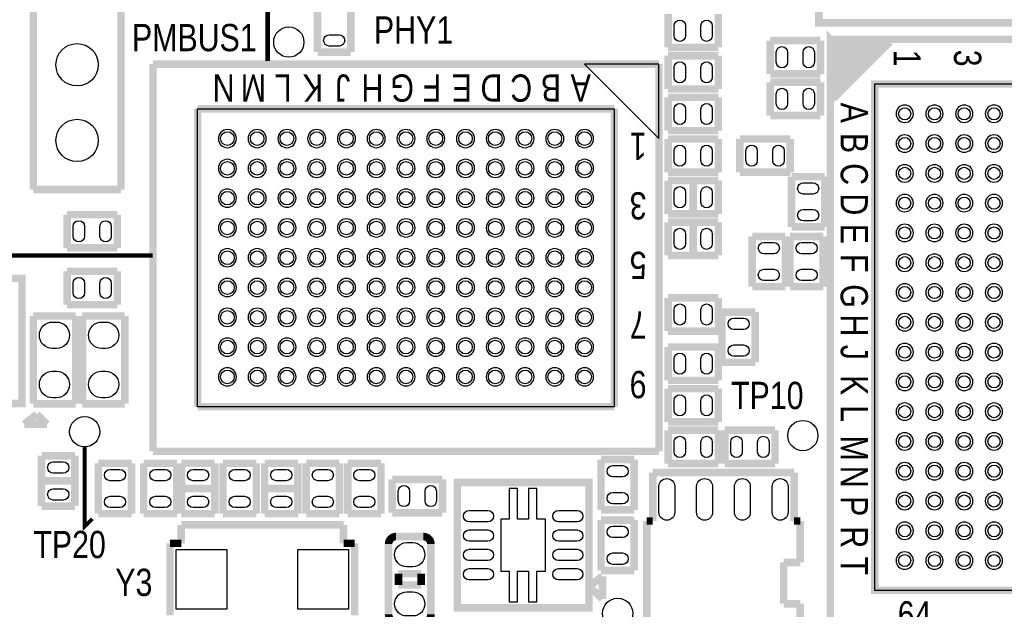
# Model space of a CAD drawing. Extents: x -1 to 181, y -28 to 74.
# Tile 5 of 20: x 23 to 57, y 37 to 57. Entities that reach past the tile are written whole.
import ezdxf
from ezdxf.enums import TextEntityAlignment as Align

# ---------------------------------------------------------------- set-up
doc = ezdxf.new("R2010")
doc.units = 0
doc.layers.add('DXF_TOP', color=7, linetype='CONTINUOUS')

msp = doc.modelspace()

# ---------------------------------------------------------------- linework, layer by layer
at = {"layer": 'DXF_TOP'}
for points, const_width in [([(23.92807, 50.804064), (23.92807, 64.257936)], 0.254), ([(26.87193, 64.257936), (26.87193, 50.804064)], 0.254), ([(44.577, 63.5762), (31.8008, 63.5762), (31.8008, 55.118)], 0.1524), ([(33.4772, 55.417212), (33.4772, 57.104788)], 0.254), ([(34.5948, 57.104788), (34.5948, 55.417212)], 0.254), ([(45.257212, 55.5752), (45.257212, 56.6928)], 0.254), ([(46.944788, 56.6928), (46.944788, 55.5752)], 0.254), ([(48.686212, 55.8038), (50.373788, 55.8038)], 0.254), ([(48.686212, 54.6862), (48.686212, 55.8038)], 0.254), ([(50.373788, 55.8038), (50.373788, 54.6862)], 0.254), ([(50.70602, 55.84698), (70.07098, 55.84698), (70.70598, 55.84698), (70.70598, 36.48202), (70.70598, 35.84702), (51.34102, 35.84702), (50.70602, 35.84702), (50.70602, 55.84698), (51.562, 54.991)], 0.254), ([(46.944788, 55.5752), (45.257212, 55.5752)], 0.254), ([(52.197, 55.753), (50.8, 54.356)], 0.254), ([(52.451, 55.753), (50.8, 54.102)], 0.254), ([(52.705, 55.753), (50.8, 53.848)], 0.254), ([(51.943, 55.753), (50.8, 54.61)], 0.254), ([(51.689, 55.753), (50.8, 54.864)], 0.254), ([(51.435, 55.753), (50.8, 55.118)], 0.254), ([(51.181, 55.753), (50.8, 55.372)], 0.254), ([(34.5948, 55.417212), (33.4772, 55.417212)], 0.254), ([(45.257212, 55.2958), (46.944788, 55.2958)], 0.254), ([(45.257212, 54.1782), (45.257212, 55.2958)], 0.254), ([(46.944788, 55.2958), (46.944788, 54.1782)], 0.254), ([(27.94889, 55.014114), (27.94889, 42.013886)], 0.254), ([(44.94911, 55.014114), (27.94889, 55.014114)], 0.254), ([(44.94911, 42.013886), (44.94911, 55.014114)], 0.254), ([(50.373788, 54.6862), (48.686212, 54.6862)], 0.254), ([(46.944788, 54.1782), (45.257212, 54.1782)], 0.254), ([(48.686212, 54.4068), (50.373788, 54.4068)], 0.254), ([(48.686212, 53.2892), (48.686212, 54.4068)], 0.254), ([(50.373788, 54.4068), (50.373788, 53.2892)], 0.254), ([(45.257212, 53.8988), (46.944788, 53.8988)], 0.254), ([(45.257212, 52.7812), (45.257212, 53.8988)], 0.254), ([(46.944788, 53.8988), (46.944788, 52.7812)], 0.254), ([(29.449014, 53.51399), (29.449014, 43.51401)], 0.254), ([(43.448986, 53.51399), (29.449014, 53.51399)], 0.254), ([(43.448986, 43.51401), (43.448986, 53.51399)], 0.254), ([(50.373788, 53.2892), (48.686212, 53.2892)], 0.254), ([(46.944788, 52.7812), (45.257212, 52.7812)], 0.254), ([(45.257212, 52.5018), (46.944788, 52.5018)], 0.254), ([(45.257212, 51.3842), (45.257212, 52.5018)], 0.254), ([(46.944788, 52.5018), (46.944788, 51.3842)], 0.254), ([(47.670212, 52.5018), (49.357788, 52.5018)], 0.254), ([(47.670212, 51.3842), (47.670212, 52.5018)], 0.254), ([(49.357788, 52.5018), (49.357788, 51.3842)], 0.254), ([(46.944788, 51.3842), (45.257212, 51.3842)], 0.254), ([(49.357788, 51.3842), (47.670212, 51.3842)], 0.254), ([(49.403, 49.549812), (49.403, 51.237388)], 0.254), ([(49.403, 51.237388), (50.5206, 51.237388)], 0.254), ([(50.5206, 51.237388), (50.5206, 49.549812)], 0.254), ([(45.257212, 51.1048), (46.944788, 51.1048)], 0.254), ([(45.257212, 49.9872), (45.257212, 51.1048)], 0.254), ([(46.101, 49.9872), (46.101, 51.1048)], 0.254), ([(46.944788, 51.1048), (46.944788, 49.9872)], 0.254), ([(26.87193, 50.804064), (23.92807, 50.804064)], 0.254), ([(25.064212, 49.9618), (26.751788, 49.9618)], 0.254), ([(25.064212, 48.8442), (25.064212, 49.9618)], 0.254), ([(26.751788, 49.9618), (26.751788, 48.8442)], 0.254), ([(46.944788, 49.9872), (45.257212, 49.9872)], 0.254), ([(45.257212, 49.7078), (46.944788, 49.7078)], 0.254), ([(45.257212, 48.5902), (45.257212, 49.7078)], 0.254), ([(46.101, 48.5902), (46.101, 49.7078)], 0.254), ([(46.944788, 49.7078), (46.944788, 48.5902)], 0.254), ([(50.5206, 49.549812), (49.403, 49.549812)], 0.254), ([(48.0822, 49.230788), (49.1998, 49.230788)], 0.254), ([(48.0822, 47.543212), (48.0822, 49.230788)], 0.254), ([(49.1998, 49.230788), (49.1998, 47.543212)], 0.254), ([(49.3522, 49.230788), (50.4698, 49.230788)], 0.254), ([(49.3522, 47.543212), (49.3522, 49.230788)], 0.254), ([(50.4698, 49.230788), (50.4698, 47.543212)], 0.254), ([(26.751788, 48.8442), (25.064212, 48.8442)], 0.254), ([(27.94, 48.5902), (13.716, 48.5902)], 0.1524), ([(46.944788, 48.5902), (45.257212, 48.5902)], 0.254), ([(25.064212, 48.0568), (26.751788, 48.0568)], 0.254), ([(25.064212, 46.9392), (25.064212, 48.0568)], 0.254), ([(26.751788, 48.0568), (26.751788, 46.9392)], 0.254), ([(49.1998, 47.543212), (48.0822, 47.543212)], 0.254), ([(50.4698, 47.543212), (49.3522, 47.543212)], 0.254), ([(26.751788, 46.9392), (25.064212, 46.9392)], 0.254), ([(45.257212, 47.1678), (46.944788, 47.1678)], 0.254), ([(45.257212, 46.0502), (45.257212, 47.1678)], 0.254), ([(46.944788, 47.1678), (46.944788, 46.0502)], 0.254), ([(23.9268, 46.5582), (25.3492, 46.5582)], 0.254), ([(23.9268, 43.6118), (23.9268, 46.5582)], 0.254), ([(25.3492, 46.5582), (25.3492, 43.6118)], 0.254), ([(25.5778, 46.5582), (27.0002, 46.5582)], 0.254), ([(25.5778, 43.6118), (25.5778, 46.5582)], 0.254), ([(27.0002, 46.5582), (27.0002, 43.6118)], 0.254), ([(47.0662, 46.690788), (48.1838, 46.690788)], 0.254), ([(47.0662, 45.003212), (47.0662, 46.690788)], 0.254), ([(48.1838, 46.690788), (48.1838, 45.003212)], 0.254), ([(46.944788, 46.0502), (45.257212, 46.0502)], 0.254), ([(45.257212, 45.5168), (46.944788, 45.5168)], 0.254), ([(45.257212, 44.3992), (45.257212, 45.5168)], 0.254), ([(46.944788, 45.5168), (46.944788, 44.3992)], 0.254), ([(48.1838, 45.003212), (47.0662, 45.003212)], 0.254), ([(46.944788, 44.3992), (45.257212, 44.3992)], 0.254), ([(45.257212, 44.1198), (46.944788, 44.1198)], 0.254), ([(45.257212, 43.0022), (45.257212, 44.1198)], 0.254), ([(46.944788, 44.1198), (46.944788, 43.0022)], 0.254), ([(25.3492, 43.6118), (23.9268, 43.6118)], 0.254), ([(27.0002, 43.6118), (25.5778, 43.6118)], 0.254), ([(24.043894, 43.254676), (23.622, 42.926)], 0.254), ([(24.384, 42.926), (24.043894, 43.254676)], 0.254), ([(29.449014, 43.51401), (43.448986, 43.51401)], 0.254), ([(23.622, 42.926), (24.384, 42.926)], 0.254), ([(46.944788, 43.0022), (45.257212, 43.0022)], 0.254), ([(45.257212, 42.7228), (46.944788, 42.7228)], 0.254), ([(45.257212, 41.6052), (45.257212, 42.7228)], 0.254), ([(46.944788, 42.7228), (46.944788, 41.6052)], 0.254), ([(47.162212, 42.7228), (48.849788, 42.7228)], 0.254), ([(47.162212, 41.6052), (47.162212, 42.7228)], 0.254), ([(48.849788, 42.7228), (48.849788, 41.6052)], 0.254), ([(25.654, 42.164), (25.654, 39.497), (25.908, 39.751)], 0.127), ([(27.94889, 42.013886), (44.94911, 42.013886)], 0.254), ([(24.2062, 41.864788), (25.3238, 41.864788)], 0.254), ([(24.2062, 40.177212), (24.2062, 41.864788)], 0.254), ([(25.3238, 41.864788), (25.3238, 40.177212)], 0.254), ([(26.1112, 39.923212), (26.1112, 41.610788)], 0.254), ([(26.1112, 41.610788), (27.2288, 41.610788)], 0.254), ([(27.2288, 41.610788), (27.2288, 39.923212)], 0.254), ([(27.6352, 39.923212), (27.6352, 41.610788)], 0.254), ([(27.6352, 41.610788), (28.7528, 41.610788)], 0.254), ([(28.7528, 41.610788), (28.7528, 39.923212)], 0.254), ([(28.9052, 41.610788), (30.0228, 41.610788)], 0.254), ([(28.9052, 39.923212), (28.9052, 41.610788)], 0.254), ([(30.0228, 41.610788), (30.0228, 39.923212)], 0.254), ([(30.3022, 41.610788), (31.4198, 41.610788)], 0.254), ([(30.3022, 39.923212), (30.3022, 41.610788)], 0.254), ([(31.4198, 41.610788), (31.4198, 39.923212)], 0.254), ([(31.6992, 41.610788), (32.8168, 41.610788)], 0.254), ([(31.6992, 39.923212), (31.6992, 41.610788)], 0.254), ([(32.8168, 41.610788), (32.8168, 39.923212)], 0.254), ([(33.0962, 39.923212), (33.0962, 41.610788)], 0.254), ([(33.0962, 41.610788), (34.2138, 41.610788)], 0.254), ([(34.2138, 41.610788), (34.2138, 39.923212)], 0.254), ([(34.4932, 41.610788), (35.6108, 41.610788)], 0.254), ([(34.4932, 39.923212), (34.4932, 41.610788)], 0.254), ([(35.6108, 41.610788), (35.6108, 39.923212)], 0.254), ([(43.0022, 40.050212), (43.0022, 41.737788)], 0.254), ([(43.0022, 41.737788), (44.1198, 41.737788)], 0.254), ([(44.1198, 41.737788), (44.1198, 40.050212)], 0.254), ([(46.944788, 41.6052), (45.257212, 41.6052)], 0.254), ([(48.849788, 41.6052), (47.162212, 41.6052)], 0.254), ([(44.7421, 41.303194), (49.4919, 41.303194)], 0.254), ([(44.7421, 39.6748), (44.7421, 41.303194)], 0.254), ([(49.4919, 41.303194), (49.4919, 39.6748)], 0.254), ([(24.2062, 41.021), (25.3238, 41.021)], 0.254), ([(35.986212, 41.0718), (37.673788, 41.0718)], 0.254), ([(35.986212, 39.9542), (35.986212, 41.0718)], 0.254), ([(37.673788, 41.0718), (37.673788, 39.9542)], 0.254), ([(28.9052, 40.767), (30.0228, 40.767)], 0.254), ([(32.8168, 40.767), (31.6992, 40.767)], 0.254), ([(25.3238, 40.177212), (24.2062, 40.177212)], 0.254), ([(27.2288, 39.923212), (26.1112, 39.923212)], 0.254), ([(28.7528, 39.923212), (27.6352, 39.923212)], 0.254), ([(30.0228, 39.923212), (28.9052, 39.923212)], 0.254), ([(31.4198, 39.923212), (30.3022, 39.923212)], 0.254), ([(32.8168, 39.923212), (31.6992, 39.923212)], 0.254), ([(34.2138, 39.923212), (33.0962, 39.923212)], 0.254), ([(35.6108, 39.923212), (34.4932, 39.923212)], 0.254), ([(37.673788, 39.9542), (35.986212, 39.9542)], 0.254), ([(44.1198, 40.050212), (43.0022, 40.050212)], 0.254), ([(43.0022, 39.705788), (44.1198, 39.705788)], 0.254), ([(43.0022, 38.018212), (43.0022, 39.705788)], 0.254), ([(44.1198, 39.705788), (44.1198, 38.018212)], 0.254), ([(44.5389, 39.6748), (44.7421, 39.6748)], 0.254), ([(44.5389, 35.5092), (44.5389, 39.6748)], 0.254), ([(49.4919, 39.6748), (49.6951, 39.6748)], 0.254), ([(49.6951, 39.6748), (49.6951, 38.286182)], 0.254), ([(28.896056, 39.546022), (34.349944, 39.546022)], 0.254), ([(28.896056, 38.9255), (28.896056, 39.546022)], 0.254), ([(34.349944, 39.546022), (34.349944, 38.9255)], 0.254), ([(28.52039, 38.9255), (28.896056, 38.9255)], 0.254), ([(28.52039, 36.5125), (28.52039, 38.9255)], 0.254), ([(34.349944, 38.9255), (34.72561, 38.9255)], 0.254), ([(34.72561, 38.9255), (34.72561, 36.5125)], 0.254), ([(49.139602, 38.286182), (49.139602, 36.897818)], 0.254), ([(49.6951, 38.286182), (49.139602, 38.286182)], 0.254), ([(44.1198, 38.018212), (43.0022, 38.018212)], 0.254), ([(36.195, 37.9095), (36.957, 37.9095)], 0.254), ([(36.195, 37.5285), (36.195, 37.9095)], 0.254), ([(36.957, 37.9095), (36.957, 37.5285)], 0.254), ([(43.053, 37.8206), (42.597324, 37.480494)], 0.254), ([(43.053, 37.0586), (43.053, 37.8206)], 0.254), ([(36.957, 37.5285), (36.195, 37.5285)], 0.254), ([(42.597324, 37.480494), (43.053, 37.0586)], 0.254), ([(49.139602, 36.897818), (49.6951, 36.897818)], 0.254), ([(49.6951, 36.897818), (49.6951, 35.5092)], 0.254)]:
    msp.add_lwpolyline(points, dxfattribs=dict(at, const_width=const_width))
at = {"layer": 'DXF_TOP', "const_width": 0.254}
for points in [[(58.140092, 61.711078), (58.140092, 56.652922), (58.140092, 56.398922), (50.571908, 56.398922), (50.317908, 56.398922), (50.317908, 61.457078), (50.317908, 61.711078), (53.467, 61.711078), (53.467, 61.341), (54.991, 61.341), (54.991, 61.711078)], [(52.20589, 54.34711), (52.20589, 37.34689), (69.20611, 37.34689), (69.20611, 54.34711)], [(23.547324, 43.61688), (23.547324, 47.56912), (23.547324, 47.82312), (19.378676, 47.82312), (19.124676, 47.82312), (19.124676, 43.87088), (19.124676, 43.61688)], [(42.597324, 36.75888), (42.597324, 40.71112), (42.597324, 40.96512), (38.428676, 40.96512), (38.174676, 40.96512), (38.174676, 37.01288), (38.174676, 36.75888)]]:
    msp.add_lwpolyline(points, close=True, dxfattribs=at)
at = {"layer": 'DXF_TOP'}
for points in [[(45.460412, 55.9689), (45.460412, 56.2991, -1), (45.841412, 56.2991), (45.841412, 55.9689, -1)], [(46.360588, 55.9689), (46.360588, 56.2991, -1), (46.741588, 56.2991), (46.741588, 55.9689, -1)], [(34.2011, 55.620412), (33.8709, 55.620412, -1), (33.8709, 56.001412), (34.2011, 56.001412, -1)], [(49.270412, 55.4101), (49.270412, 55.0799, -1), (48.889412, 55.0799), (48.889412, 55.4101, -1)], [(50.170588, 55.4101), (50.170588, 55.0799, -1), (49.789588, 55.0799), (49.789588, 55.4101, -1)], [(45.460412, 54.5719), (45.460412, 54.9021, -1), (45.841412, 54.9021), (45.841412, 54.5719, -1)], [(46.360588, 54.5719), (46.360588, 54.9021, -1), (46.741588, 54.9021), (46.741588, 54.5719, -1)], [(48.889412, 53.6829), (48.889412, 54.0131, -1), (49.270412, 54.0131), (49.270412, 53.6829, -1)], [(49.789588, 53.6829), (49.789588, 54.0131, -1), (50.170588, 54.0131), (50.170588, 53.6829, -1)], [(45.460412, 53.1749), (45.460412, 53.5051, -1), (45.841412, 53.5051), (45.841412, 53.1749, -1)], [(46.360588, 53.1749), (46.360588, 53.5051, -1), (46.741588, 53.5051), (46.741588, 53.1749, -1)], [(53.497226, 53.347112, 1), (52.91455, 53.347112, 1)], [(54.497224, 53.347112, 1), (53.914548, 53.347112, 1)], [(55.497222, 53.347112, 1), (54.914546, 53.347112, 1)], [(56.49722, 53.347112, 1), (55.914544, 53.347112, 1)], [(30.753812, 52.513992, 1), (30.144212, 52.513992, 1)], [(31.75381, 52.513992, 1), (31.14421, 52.513992, 1)], [(32.753808, 52.513992, 1), (32.144208, 52.513992, 1)], [(33.753806, 52.513992, 1), (33.144206, 52.513992, 1)], [(34.753804, 52.513992, 1), (34.144204, 52.513992, 1)], [(35.753802, 52.513992, 1), (35.144202, 52.513992, 1)], [(36.7538, 52.513992, 1), (36.1442, 52.513992, 1)], [(37.753798, 52.513992, 1), (37.144198, 52.513992, 1)], [(38.753796, 52.513992, 1), (38.144196, 52.513992, 1)], [(39.753794, 52.513992, 1), (39.144194, 52.513992, 1)], [(40.753792, 52.513992, 1), (40.144192, 52.513992, 1)], [(41.75379, 52.513992, 1), (41.14419, 52.513992, 1)], [(42.753788, 52.513992, 1), (42.144188, 52.513992, 1)], [(53.497226, 52.347114, 1), (52.91455, 52.347114, 1)], [(54.497224, 52.347114, 1), (53.914548, 52.347114, 1)], [(55.497222, 52.347114, 1), (54.914546, 52.347114, 1)], [(56.49722, 52.347114, 1), (55.914544, 52.347114, 1)], [(45.460412, 51.7779), (45.460412, 52.1081, -1), (45.841412, 52.1081), (45.841412, 51.7779, -1)], [(46.360588, 51.7779), (46.360588, 52.1081, -1), (46.741588, 52.1081), (46.741588, 51.7779, -1)], [(47.873412, 51.7779), (47.873412, 52.1081, -1), (48.254412, 52.1081), (48.254412, 51.7779, -1)], [(48.773588, 51.7779), (48.773588, 52.1081, -1), (49.154588, 52.1081), (49.154588, 51.7779, -1)], [(30.753812, 51.513994, 1), (30.144212, 51.513994, 1)], [(31.75381, 51.513994, 1), (31.14421, 51.513994, 1)], [(32.753808, 51.513994, 1), (32.144208, 51.513994, 1)], [(33.753806, 51.513994, 1), (33.144206, 51.513994, 1)], [(34.753804, 51.513994, 1), (34.144204, 51.513994, 1)], [(35.753802, 51.513994, 1), (35.144202, 51.513994, 1)], [(36.7538, 51.513994, 1), (36.1442, 51.513994, 1)], [(37.753798, 51.513994, 1), (37.144198, 51.513994, 1)], [(38.753796, 51.513994, 1), (38.144196, 51.513994, 1)], [(39.753794, 51.513994, 1), (39.144194, 51.513994, 1)], [(40.753792, 51.513994, 1), (40.144192, 51.513994, 1)], [(41.75379, 51.513994, 1), (41.14419, 51.513994, 1)], [(42.753788, 51.513994, 1), (42.144188, 51.513994, 1)], [(53.497226, 51.347116, 1), (52.91455, 51.347116, 1)], [(54.497224, 51.347116, 1), (53.914548, 51.347116, 1)], [(55.497222, 51.347116, 1), (54.914546, 51.347116, 1)], [(56.49722, 51.347116, 1), (55.914544, 51.347116, 1)], [(50.1269, 50.653188), (49.7967, 50.653188, -1), (49.7967, 51.034188), (50.1269, 51.034188, -1)], [(30.753812, 50.513996, 1), (30.144212, 50.513996, 1)], [(31.75381, 50.513996, 1), (31.14421, 50.513996, 1)], [(32.753808, 50.513996, 1), (32.144208, 50.513996, 1)], [(33.753806, 50.513996, 1), (33.144206, 50.513996, 1)], [(34.753804, 50.513996, 1), (34.144204, 50.513996, 1)], [(35.753802, 50.513996, 1), (35.144202, 50.513996, 1)], [(36.7538, 50.513996, 1), (36.1442, 50.513996, 1)], [(37.753798, 50.513996, 1), (37.144198, 50.513996, 1)], [(38.753796, 50.513996, 1), (38.144196, 50.513996, 1)], [(39.753794, 50.513996, 1), (39.144194, 50.513996, 1)], [(40.753792, 50.513996, 1), (40.144192, 50.513996, 1)], [(41.75379, 50.513996, 1), (41.14419, 50.513996, 1)], [(42.753788, 50.513996, 1), (42.144188, 50.513996, 1)], [(45.841412, 50.7111), (45.841412, 50.3809, -1), (45.460412, 50.3809), (45.460412, 50.7111, -1)], [(46.741588, 50.7111), (46.741588, 50.3809, -1), (46.360588, 50.3809), (46.360588, 50.7111, -1)], [(53.497226, 50.347118, 1), (52.91455, 50.347118, 1)], [(54.497224, 50.347118, 1), (53.914548, 50.347118, 1)], [(55.497222, 50.347118, 1), (54.914546, 50.347118, 1)], [(56.49722, 50.347118, 1), (55.914544, 50.347118, 1)], [(50.1269, 49.753012), (49.7967, 49.753012, -1), (49.7967, 50.134012), (50.1269, 50.134012, -1)], [(25.648412, 49.5681), (25.648412, 49.2379, -1), (25.267412, 49.2379), (25.267412, 49.5681, -1)], [(26.548588, 49.5681), (26.548588, 49.2379, -1), (26.167588, 49.2379), (26.167588, 49.5681, -1)], [(30.753812, 49.513998, 1), (30.144212, 49.513998, 1)], [(31.75381, 49.513998, 1), (31.14421, 49.513998, 1)], [(32.753808, 49.513998, 1), (32.144208, 49.513998, 1)], [(33.753806, 49.513998, 1), (33.144206, 49.513998, 1)], [(34.753804, 49.513998, 1), (34.144204, 49.513998, 1)], [(35.753802, 49.513998, 1), (35.144202, 49.513998, 1)], [(36.7538, 49.513998, 1), (36.1442, 49.513998, 1)], [(37.753798, 49.513998, 1), (37.144198, 49.513998, 1)], [(38.753796, 49.513998, 1), (38.144196, 49.513998, 1)], [(39.753794, 49.513998, 1), (39.144194, 49.513998, 1)], [(40.753792, 49.513998, 1), (40.144192, 49.513998, 1)], [(41.75379, 49.513998, 1), (41.14419, 49.513998, 1)], [(42.753788, 49.513998, 1), (42.144188, 49.513998, 1)], [(53.497226, 49.34712, 1), (52.91455, 49.34712, 1)], [(54.497224, 49.34712, 1), (53.914548, 49.34712, 1)], [(55.497222, 49.34712, 1), (54.914546, 49.34712, 1)], [(56.49722, 49.34712, 1), (55.914544, 49.34712, 1)], [(45.841412, 49.3141), (45.841412, 48.9839, -1), (45.460412, 48.9839), (45.460412, 49.3141, -1)], [(46.741588, 49.3141), (46.741588, 48.9839, -1), (46.360588, 48.9839), (46.360588, 49.3141, -1)], [(48.4759, 49.027588), (48.8061, 49.027588, -1), (48.8061, 48.646588), (48.4759, 48.646588, -1)], [(49.7459, 49.027588), (50.0761, 49.027588, -1), (50.0761, 48.646588), (49.7459, 48.646588, -1)], [(30.753812, 48.514, 1), (30.144212, 48.514, 1)], [(31.75381, 48.514, 1), (31.14421, 48.514, 1)], [(32.753808, 48.514, 1), (32.144208, 48.514, 1)], [(33.753806, 48.514, 1), (33.144206, 48.514, 1)], [(34.753804, 48.514, 1), (34.144204, 48.514, 1)], [(35.753802, 48.514, 1), (35.144202, 48.514, 1)], [(36.7538, 48.514, 1), (36.1442, 48.514, 1)], [(37.753798, 48.514, 1), (37.144198, 48.514, 1)], [(38.753796, 48.514, 1), (38.144196, 48.514, 1)], [(39.753794, 48.514, 1), (39.144194, 48.514, 1)], [(40.753792, 48.514, 1), (40.144192, 48.514, 1)], [(41.75379, 48.514, 1), (41.14419, 48.514, 1)], [(42.753788, 48.514, 1), (42.144188, 48.514, 1)], [(53.497226, 48.347122, 1), (52.91455, 48.347122, 1)], [(54.497224, 48.347122, 1), (53.914548, 48.347122, 1)], [(55.497222, 48.347122, 1), (54.914546, 48.347122, 1)], [(56.49722, 48.347122, 1), (55.914544, 48.347122, 1)], [(48.4759, 48.127412), (48.8061, 48.127412, -1), (48.8061, 47.746412), (48.4759, 47.746412, -1)], [(49.7459, 48.127412), (50.0761, 48.127412, -1), (50.0761, 47.746412), (49.7459, 47.746412, -1)], [(25.648412, 47.6631), (25.648412, 47.3329, -1), (25.267412, 47.3329), (25.267412, 47.6631, -1)], [(26.548588, 47.6631), (26.548588, 47.3329, -1), (26.167588, 47.3329), (26.167588, 47.6631, -1)], [(30.753812, 47.514002, 1), (30.144212, 47.514002, 1)], [(31.75381, 47.514002, 1), (31.14421, 47.514002, 1)], [(32.753808, 47.514002, 1), (32.144208, 47.514002, 1)], [(33.753806, 47.514002, 1), (33.144206, 47.514002, 1)], [(34.753804, 47.514002, 1), (34.144204, 47.514002, 1)], [(35.753802, 47.514002, 1), (35.144202, 47.514002, 1)], [(36.7538, 47.514002, 1), (36.1442, 47.514002, 1)], [(37.753798, 47.514002, 1), (37.144198, 47.514002, 1)], [(38.753796, 47.514002, 1), (38.144196, 47.514002, 1)], [(39.753794, 47.514002, 1), (39.144194, 47.514002, 1)], [(40.753792, 47.514002, 1), (40.144192, 47.514002, 1)], [(41.75379, 47.514002, 1), (41.14419, 47.514002, 1)], [(42.753788, 47.514002, 1), (42.144188, 47.514002, 1)], [(53.497226, 47.347124, 1), (52.91455, 47.347124, 1)], [(54.497224, 47.347124, 1), (53.914548, 47.347124, 1)], [(55.497222, 47.347124, 1), (54.914546, 47.347124, 1)], [(56.49722, 47.347124, 1), (55.914544, 47.347124, 1)], [(30.753812, 46.514004, 1), (30.144212, 46.514004, 1)], [(31.75381, 46.514004, 1), (31.14421, 46.514004, 1)], [(32.753808, 46.514004, 1), (32.144208, 46.514004, 1)], [(33.753806, 46.514004, 1), (33.144206, 46.514004, 1)], [(34.753804, 46.514004, 1), (34.144204, 46.514004, 1)], [(35.753802, 46.514004, 1), (35.144202, 46.514004, 1)], [(36.7538, 46.514004, 1), (36.1442, 46.514004, 1)], [(37.753798, 46.514004, 1), (37.144198, 46.514004, 1)], [(38.753796, 46.514004, 1), (38.144196, 46.514004, 1)], [(39.753794, 46.514004, 1), (39.144194, 46.514004, 1)], [(40.753792, 46.514004, 1), (40.144192, 46.514004, 1)], [(41.75379, 46.514004, 1), (41.14419, 46.514004, 1)], [(42.753788, 46.514004, 1), (42.144188, 46.514004, 1)], [(45.841412, 46.7741), (45.841412, 46.4439, -1), (45.460412, 46.4439), (45.460412, 46.7741, -1)], [(46.741588, 46.7741), (46.741588, 46.4439, -1), (46.360588, 46.4439), (46.360588, 46.7741, -1)], [(24.5745, 46.355), (24.7015, 46.355, -1), (24.7015, 45.466), (24.5745, 45.466, -1)], [(26.3525, 45.466), (26.2255, 45.466, -1), (26.2255, 46.355), (26.3525, 46.355, -1)], [(47.4599, 46.487588), (47.7901, 46.487588, -1), (47.7901, 46.106588), (47.4599, 46.106588, -1)], [(53.497226, 46.347126, 1), (52.91455, 46.347126, 1)], [(54.497224, 46.347126, 1), (53.914548, 46.347126, 1)], [(55.497222, 46.347126, 1), (54.914546, 46.347126, 1)], [(56.49722, 46.347126, 1), (55.914544, 46.347126, 1)], [(30.753812, 45.514006, 1), (30.144212, 45.514006, 1)], [(31.75381, 45.514006, 1), (31.14421, 45.514006, 1)], [(32.753808, 45.514006, 1), (32.144208, 45.514006, 1)], [(33.753806, 45.514006, 1), (33.144206, 45.514006, 1)], [(34.753804, 45.514006, 1), (34.144204, 45.514006, 1)], [(35.753802, 45.514006, 1), (35.144202, 45.514006, 1)], [(36.7538, 45.514006, 1), (36.1442, 45.514006, 1)], [(37.753798, 45.514006, 1), (37.144198, 45.514006, 1)], [(38.753796, 45.514006, 1), (38.144196, 45.514006, 1)], [(39.753794, 45.514006, 1), (39.144194, 45.514006, 1)], [(40.753792, 45.514006, 1), (40.144192, 45.514006, 1)], [(41.75379, 45.514006, 1), (41.14419, 45.514006, 1)], [(42.753788, 45.514006, 1), (42.144188, 45.514006, 1)], [(47.4599, 45.587412), (47.7901, 45.587412, -1), (47.7901, 45.206412), (47.4599, 45.206412, -1)], [(53.496972, 45.346874, 1), (52.914804, 45.346874, 1)], [(54.49697, 45.346874, 1), (53.914802, 45.346874, 1)], [(55.496968, 45.346874, 1), (54.9148, 45.346874, 1)], [(56.496966, 45.346874, 1), (55.914798, 45.346874, 1)], [(45.460412, 44.7929), (45.460412, 45.1231, -1), (45.841412, 45.1231), (45.841412, 44.7929, -1)], [(46.360588, 44.7929), (46.360588, 45.1231, -1), (46.741588, 45.1231), (46.741588, 44.7929, -1)], [(24.5745, 44.704), (24.7015, 44.704, -1), (24.7015, 43.815), (24.5745, 43.815, -1)], [(26.3525, 43.815), (26.2255, 43.815, -1), (26.2255, 44.704), (26.3525, 44.704, -1)], [(30.753812, 44.514008, 1), (30.144212, 44.514008, 1)], [(31.75381, 44.514008, 1), (31.14421, 44.514008, 1)], [(32.753808, 44.514008, 1), (32.144208, 44.514008, 1)], [(33.753806, 44.514008, 1), (33.144206, 44.514008, 1)], [(34.753804, 44.514008, 1), (34.144204, 44.514008, 1)], [(35.753802, 44.514008, 1), (35.144202, 44.514008, 1)], [(36.7538, 44.514008, 1), (36.1442, 44.514008, 1)], [(37.753798, 44.514008, 1), (37.144198, 44.514008, 1)], [(38.753796, 44.514008, 1), (38.144196, 44.514008, 1)], [(39.753794, 44.514008, 1), (39.144194, 44.514008, 1)], [(40.753792, 44.514008, 1), (40.144192, 44.514008, 1)], [(41.75379, 44.514008, 1), (41.14419, 44.514008, 1)], [(42.753788, 44.514008, 1), (42.144188, 44.514008, 1)], [(53.496972, 44.346876, 1), (52.914804, 44.346876, 1)], [(54.49697, 44.346876, 1), (53.914802, 44.346876, 1)], [(55.496968, 44.346876, 1), (54.9148, 44.346876, 1)], [(56.496966, 44.346876, 1), (55.914798, 44.346876, 1)], [(45.460412, 43.3959), (45.460412, 43.7261, -1), (45.841412, 43.7261), (45.841412, 43.3959, -1)], [(46.360588, 43.3959), (46.360588, 43.7261, -1), (46.741588, 43.7261), (46.741588, 43.3959, -1)], [(53.496972, 43.346878, 1), (52.914804, 43.346878, 1)], [(54.49697, 43.346878, 1), (53.914802, 43.346878, 1)], [(55.496968, 43.346878, 1), (54.9148, 43.346878, 1)], [(56.496966, 43.346878, 1), (55.914798, 43.346878, 1)], [(45.460412, 41.9989), (45.460412, 42.3291, -1), (45.841412, 42.3291), (45.841412, 41.9989, -1)], [(46.360588, 41.9989), (46.360588, 42.3291, -1), (46.741588, 42.3291), (46.741588, 41.9989, -1)], [(47.746412, 42.3291), (47.746412, 41.9989, -1), (47.365412, 41.9989), (47.365412, 42.3291, -1)], [(48.646588, 42.3291), (48.646588, 41.9989, -1), (48.265588, 41.9989), (48.265588, 42.3291, -1)], [(53.496972, 42.34688, 1), (52.914804, 42.34688, 1)], [(54.49697, 42.34688, 1), (53.914802, 42.34688, 1)], [(55.496968, 42.34688, 1), (54.9148, 42.34688, 1)], [(56.496966, 42.34688, 1), (55.914798, 42.34688, 1)], [(24.9301, 41.280588), (24.5999, 41.280588, -1), (24.5999, 41.661588), (24.9301, 41.661588, -1)], [(26.8351, 41.026588), (26.5049, 41.026588, -1), (26.5049, 41.407588), (26.8351, 41.407588, -1)], [(28.3591, 41.026588), (28.0289, 41.026588, -1), (28.0289, 41.407588), (28.3591, 41.407588, -1)], [(29.6291, 41.026588), (29.2989, 41.026588, -1), (29.2989, 41.407588), (29.6291, 41.407588, -1)], [(30.6959, 41.407588), (31.0261, 41.407588, -1), (31.0261, 41.026588), (30.6959, 41.026588, -1)], [(32.0929, 41.407588), (32.4231, 41.407588, -1), (32.4231, 41.026588), (32.0929, 41.026588, -1)], [(33.8201, 41.026588), (33.4899, 41.026588, -1), (33.4899, 41.407588), (33.8201, 41.407588, -1)], [(34.8869, 41.407588), (35.2171, 41.407588, -1), (35.2171, 41.026588), (34.8869, 41.026588, -1)], [(43.7261, 41.153588), (43.3959, 41.153588, -1), (43.3959, 41.534588), (43.7261, 41.534588, -1)], [(53.496972, 41.346882, 1), (52.914804, 41.346882, 1)], [(54.49697, 41.346882, 1), (53.914802, 41.346882, 1)], [(55.496968, 41.346882, 1), (54.9148, 41.346882, 1)], [(56.496966, 41.346882, 1), (55.914798, 41.346882, 1)], [(44.9453, 39.969694), (44.9453, 40.833294, -1), (45.4787, 40.833294), (45.4787, 39.969694, -1)], [(46.2153, 39.969694), (46.2153, 40.833294, -1), (46.7487, 40.833294), (46.7487, 39.969694, -1)], [(47.4853, 39.969694), (47.4853, 40.833294, -1), (48.0187, 40.833294), (48.0187, 39.969694, -1)], [(48.7553, 39.969694), (48.7553, 40.833294, -1), (49.2887, 40.833294), (49.2887, 39.969694, -1)], [(24.9301, 40.380412), (24.5999, 40.380412, -1), (24.5999, 40.761412), (24.9301, 40.761412, -1)], [(36.189412, 40.3479), (36.189412, 40.6781, -1), (36.570412, 40.6781), (36.570412, 40.3479, -1)], [(37.089588, 40.3479), (37.089588, 40.6781, -1), (37.470588, 40.6781), (37.470588, 40.3479, -1)], [(26.8351, 40.126412), (26.5049, 40.126412, -1), (26.5049, 40.507412), (26.8351, 40.507412, -1)], [(28.3591, 40.126412), (28.0289, 40.126412, -1), (28.0289, 40.507412), (28.3591, 40.507412, -1)], [(29.6291, 40.126412), (29.2989, 40.126412, -1), (29.2989, 40.507412), (29.6291, 40.507412, -1)], [(30.6959, 40.507412), (31.0261, 40.507412, -1), (31.0261, 40.126412), (30.6959, 40.126412, -1)], [(32.0929, 40.507412), (32.4231, 40.507412, -1), (32.4231, 40.126412), (32.0929, 40.126412, -1)], [(33.8201, 40.126412), (33.4899, 40.126412, -1), (33.4899, 40.507412), (33.8201, 40.507412, -1)], [(34.8869, 40.507412), (35.2171, 40.507412, -1), (35.2171, 40.126412), (34.8869, 40.126412, -1)], [(43.7261, 40.253412), (43.3959, 40.253412, -1), (43.3959, 40.634412), (43.7261, 40.634412, -1)], [(53.496972, 40.346884, 1), (52.914804, 40.346884, 1)], [(54.49697, 40.346884, 1), (53.914802, 40.346884, 1)], [(55.496968, 40.346884, 1), (54.9148, 40.346884, 1)], [(56.496966, 40.346884, 1), (55.914798, 40.346884, 1)], [(38.568376, 40.027606), (39.203376, 40.027606, -1), (39.203376, 39.646606), (38.568376, 39.646606, -1)], [(41.568624, 40.027606), (42.203624, 40.027606, -1), (42.203624, 39.646606), (41.568624, 39.646606, -1)], [(38.568376, 39.37762), (39.203376, 39.37762, -1), (39.203376, 38.99662), (38.568376, 38.99662, -1)], [(41.568624, 39.37762), (42.203624, 39.37762, -1), (42.203624, 38.99662), (41.568624, 38.99662, -1)], [(43.3959, 39.502588), (43.7261, 39.502588, -1), (43.7261, 39.121588), (43.3959, 39.121588, -1)], [(53.496972, 39.346886, 1), (52.914804, 39.346886, 1)], [(54.49697, 39.346886, 1), (53.914802, 39.346886, 1)], [(55.496968, 39.346886, 1), (54.9148, 39.346886, 1)], [(56.496966, 39.346886, 1), (55.914798, 39.346886, 1)], [(36.4744, 38.9509), (36.6776, 38.9509, -1), (36.6776, 38.1381), (36.4744, 38.1381, -1)], [(38.568376, 38.72738), (39.203376, 38.72738, -1), (39.203376, 38.34638), (38.568376, 38.34638, -1)], [(41.568624, 38.72738), (42.203624, 38.72738, -1), (42.203624, 38.34638), (41.568624, 38.34638, -1)], [(43.3959, 38.602412), (43.7261, 38.602412, -1), (43.7261, 38.221412), (43.3959, 38.221412, -1)], [(53.496972, 38.346888, 1), (52.914804, 38.346888, 1)], [(54.49697, 38.346888, 1), (53.914802, 38.346888, 1)], [(55.496968, 38.346888, 1), (54.9148, 38.346888, 1)], [(56.496966, 38.346888, 1), (55.914798, 38.346888, 1)], [(38.568376, 38.077394), (39.203376, 38.077394, -1), (39.203376, 37.696394), (38.568376, 37.696394, -1)], [(41.568624, 38.077394), (42.203624, 38.077394, -1), (42.203624, 37.696394), (41.568624, 37.696394, -1)], [(36.4744, 37.2999), (36.6776, 37.2999, -1), (36.6776, 36.4871), (36.4744, 36.4871, -1)]]:
    msp.add_lwpolyline(points, format="xyb", close=True, dxfattribs=at)
for points in [[(44.94911, 55.014114), (42.448988, 55.014114), (44.94911, 52.513992)], [(52.20589, 54.34711), (69.20611, 54.34711), (69.20611, 37.34689), (52.20589, 37.34689)], [(43.448986, 53.51399), (43.448986, 43.51401), (29.449014, 43.51401), (29.449014, 53.51399)], [(40.851074, 36.96208), (40.851074, 37.98697), (41.136062, 37.98697), (41.136062, 39.73703), (40.851074, 39.73703), (40.851074, 40.76192), (40.570912, 40.76192), (40.570912, 39.73703), (40.201088, 39.73703), (40.201088, 40.76192), (39.920926, 40.76192), (39.920926, 39.73703), (39.635938, 39.73703), (39.635938, 37.98697), (39.920926, 37.98697), (39.920926, 36.96208), (40.201088, 36.96208), (40.201088, 37.98697), (40.570912, 37.98697), (40.570912, 36.96208)], [(30.42539, 38.7223), (30.42539, 36.7157), (28.72359, 36.7157), (28.72359, 38.7223)], [(34.52241, 38.7223), (34.52241, 36.7157), (32.82061, 36.7157), (32.82061, 38.7223)]]:
    msp.add_lwpolyline(points, close=True, dxfattribs=at)
at = {"layer": 'DXF_TOP', "const_width": 0.254}
msp.add_lwpolyline([(37.0332, 39.1541), (36.1188, 39.1541, 0.414214), (35.8648, 38.9001), (35.8648, 36.5379, 0.414214), (36.1188, 36.2839), (37.0332, 36.2839, 0.414214), (37.2872, 36.5379), (37.2872, 38.9001, 0.414214), (37.0332, 39.1541)], format="xyb", close=True, dxfattribs=at)
at = {"layer": 'DXF_TOP'}
for centre, radius in [((32.512, 55.753), 0.508), ((25.4, 54.991), 0.7112), ((53.205888, 53.347112), 0.2032), ((54.205886, 53.347112), 0.2032), ((55.205884, 53.347112), 0.2032), ((56.205882, 53.347112), 0.2032), ((25.4, 52.451), 0.7112), ((30.449012, 52.513992), 0.2286), ((31.44901, 52.513992), 0.2286), ((32.449008, 52.513992), 0.2286), ((33.449006, 52.513992), 0.2286), ((34.449004, 52.513992), 0.2286), ((35.449002, 52.513992), 0.2286), ((36.449, 52.513992), 0.2286), ((37.448998, 52.513992), 0.2286), ((38.448996, 52.513992), 0.2286), ((39.448994, 52.513992), 0.2286), ((40.448992, 52.513992), 0.2286), ((41.44899, 52.513992), 0.2286), ((42.448988, 52.513992), 0.2286), ((53.205888, 52.347114), 0.2032), ((54.205886, 52.347114), 0.2032), ((55.205884, 52.347114), 0.2032), ((56.205882, 52.347114), 0.2032), ((30.449012, 51.513994), 0.2286), ((31.44901, 51.513994), 0.2286), ((32.449008, 51.513994), 0.2286), ((33.449006, 51.513994), 0.2286), ((34.449004, 51.513994), 0.2286), ((35.449002, 51.513994), 0.2286), ((36.449, 51.513994), 0.2286), ((37.448998, 51.513994), 0.2286), ((38.448996, 51.513994), 0.2286), ((39.448994, 51.513994), 0.2286), ((40.448992, 51.513994), 0.2286), ((41.44899, 51.513994), 0.2286), ((42.448988, 51.513994), 0.2286), ((53.205888, 51.347116), 0.2032), ((54.205886, 51.347116), 0.2032), ((55.205884, 51.347116), 0.2032), ((56.205882, 51.347116), 0.2032), ((30.449012, 50.513996), 0.2286), ((31.44901, 50.513996), 0.2286), ((32.449008, 50.513996), 0.2286), ((33.449006, 50.513996), 0.2286), ((34.449004, 50.513996), 0.2286), ((35.449002, 50.513996), 0.2286), ((36.449, 50.513996), 0.2286), ((37.448998, 50.513996), 0.2286), ((38.448996, 50.513996), 0.2286), ((39.448994, 50.513996), 0.2286), ((40.448992, 50.513996), 0.2286), ((41.44899, 50.513996), 0.2286), ((42.448988, 50.513996), 0.2286), ((53.205888, 50.347118), 0.2032), ((54.205886, 50.347118), 0.2032), ((55.205884, 50.347118), 0.2032), ((56.205882, 50.347118), 0.2032), ((30.449012, 49.513998), 0.2286), ((31.44901, 49.513998), 0.2286), ((32.449008, 49.513998), 0.2286), ((33.449006, 49.513998), 0.2286), ((34.449004, 49.513998), 0.2286), ((35.449002, 49.513998), 0.2286), ((36.449, 49.513998), 0.2286), ((37.448998, 49.513998), 0.2286), ((38.448996, 49.513998), 0.2286), ((39.448994, 49.513998), 0.2286), ((40.448992, 49.513998), 0.2286), ((41.44899, 49.513998), 0.2286), ((42.448988, 49.513998), 0.2286), ((53.205888, 49.34712), 0.2032), ((54.205886, 49.34712), 0.2032), ((55.205884, 49.34712), 0.2032), ((56.205882, 49.34712), 0.2032), ((30.449012, 48.514), 0.2286), ((31.44901, 48.514), 0.2286), ((32.449008, 48.514), 0.2286), ((33.449006, 48.514), 0.2286), ((34.449004, 48.514), 0.2286), ((35.449002, 48.514), 0.2286), ((36.449, 48.514), 0.2286), ((37.448998, 48.514), 0.2286), ((38.448996, 48.514), 0.2286), ((39.448994, 48.514), 0.2286), ((40.448992, 48.514), 0.2286), ((41.44899, 48.514), 0.2286), ((42.448988, 48.514), 0.2286), ((53.205888, 48.347122), 0.2032), ((54.205886, 48.347122), 0.2032), ((55.205884, 48.347122), 0.2032), ((56.205882, 48.347122), 0.2032), ((30.449012, 47.514002), 0.2286), ((31.44901, 47.514002), 0.2286), ((32.449008, 47.514002), 0.2286), ((33.449006, 47.514002), 0.2286), ((34.449004, 47.514002), 0.2286), ((35.449002, 47.514002), 0.2286), ((36.449, 47.514002), 0.2286), ((37.448998, 47.514002), 0.2286), ((38.448996, 47.514002), 0.2286), ((39.448994, 47.514002), 0.2286), ((40.448992, 47.514002), 0.2286), ((41.44899, 47.514002), 0.2286), ((42.448988, 47.514002), 0.2286), ((53.205888, 47.347124), 0.2032), ((54.205886, 47.347124), 0.2032), ((55.205884, 47.347124), 0.2032), ((56.205882, 47.347124), 0.2032), ((30.449012, 46.514004), 0.2286), ((31.44901, 46.514004), 0.2286), ((32.449008, 46.514004), 0.2286), ((33.449006, 46.514004), 0.2286), ((34.449004, 46.514004), 0.2286), ((35.449002, 46.514004), 0.2286), ((36.449, 46.514004), 0.2286), ((37.448998, 46.514004), 0.2286), ((38.448996, 46.514004), 0.2286), ((39.448994, 46.514004), 0.2286), ((40.448992, 46.514004), 0.2286), ((41.44899, 46.514004), 0.2286), ((42.448988, 46.514004), 0.2286), ((53.205888, 46.347126), 0.2032), ((54.205886, 46.347126), 0.2032), ((55.205884, 46.347126), 0.2032), ((56.205882, 46.347126), 0.2032), ((30.449012, 45.514006), 0.2286), ((31.44901, 45.514006), 0.2286), ((32.449008, 45.514006), 0.2286), ((33.449006, 45.514006), 0.2286), ((34.449004, 45.514006), 0.2286), ((35.449002, 45.514006), 0.2286), ((36.449, 45.514006), 0.2286), ((37.448998, 45.514006), 0.2286), ((38.448996, 45.514006), 0.2286), ((39.448994, 45.514006), 0.2286), ((40.448992, 45.514006), 0.2286), ((41.44899, 45.514006), 0.2286), ((42.448988, 45.514006), 0.2286), ((53.205888, 45.346874), 0.2032), ((54.205886, 45.346874), 0.2032), ((55.205884, 45.346874), 0.2032), ((56.205882, 45.346874), 0.2032), ((30.449012, 44.514008), 0.2286), ((31.44901, 44.514008), 0.2286), ((32.449008, 44.514008), 0.2286), ((33.449006, 44.514008), 0.2286), ((34.449004, 44.514008), 0.2286), ((35.449002, 44.514008), 0.2286), ((36.449, 44.514008), 0.2286), ((37.448998, 44.514008), 0.2286), ((38.448996, 44.514008), 0.2286), ((39.448994, 44.514008), 0.2286), ((40.448992, 44.514008), 0.2286), ((41.44899, 44.514008), 0.2286), ((42.448988, 44.514008), 0.2286), ((53.205888, 44.346876), 0.2032), ((54.205886, 44.346876), 0.2032), ((55.205884, 44.346876), 0.2032), ((56.205882, 44.346876), 0.2032), ((53.205888, 43.346878), 0.2032), ((54.205886, 43.346878), 0.2032), ((55.205884, 43.346878), 0.2032), ((56.205882, 43.346878), 0.2032), ((25.654, 42.672), 0.508), ((49.784, 42.545), 0.508), ((53.205888, 42.34688), 0.2032), ((54.205886, 42.34688), 0.2032), ((55.205884, 42.34688), 0.2032), ((56.205882, 42.34688), 0.2032), ((53.205888, 41.346882), 0.2032), ((54.205886, 41.346882), 0.2032), ((55.205884, 41.346882), 0.2032), ((56.205882, 41.346882), 0.2032), ((53.205888, 40.346884), 0.2032), ((54.205886, 40.346884), 0.2032), ((55.205884, 40.346884), 0.2032), ((56.205882, 40.346884), 0.2032), ((53.205888, 39.346886), 0.2032), ((54.205886, 39.346886), 0.2032), ((55.205884, 39.346886), 0.2032), ((56.205882, 39.346886), 0.2032), ((53.205888, 38.346888), 0.2032), ((54.205886, 38.346888), 0.2032), ((55.205884, 38.346888), 0.2032), ((56.205882, 38.346888), 0.2032), ((43.561, 36.576), 0.508)]:
    msp.add_circle(centre, radius, dxfattribs=at)

# ---------------------------------------------------------------- texts
at = {"layer": 'DXF_TOP', "width": 0.833333}
for s, p in [('PHY1', (36.703, 55.7022)), ('PMBUS1', (29.337, 55.4482)), ('TP20', (25.146, 38.4302)), ('Y3', (27.305, 37.1602))]:
    msp.add_text(s, height=0.9144, dxfattribs=at).set_placement(p, align=Align.CENTER)
for s, p in [('1', (52.832, 55.499)), ('3', (54.864, 55.499)), ('A', (51.054, 53.721)), ('B', (51.054, 52.705)), ('C', (51.054, 51.689)), ('D', (51.054, 50.673)), ('E', (51.054, 49.657)), ('F', (51.054, 48.641)), ('G', (51.054, 47.625)), ('H', (51.054, 46.609)), ('J', (51.054, 45.593)), ('K', (51.054, 44.577)), ('L', (51.054, 43.561)), ('M', (51.054, 42.545)), ('N', (51.054, 41.529)), ('P', (51.054, 40.513)), ('R', (51.054, 39.497)), ('T', (51.054, 38.481))]:
    msp.add_text(s, height=0.9144, rotation=270, dxfattribs=at).set_placement(p)
for s, p in [('N', (30.322012, 54.667912)), ('M', (31.32201, 54.667912)), ('L', (32.322008, 54.667912)), ('K', (33.322006, 54.667912)), ('J', (34.322004, 54.667912)), ('H', (35.322002, 54.667912)), ('G', (36.322, 54.667912)), ('F', (37.321998, 54.667912)), ('E', (38.321996, 54.667912)), ('D', (39.321994, 54.667912)), ('C', (40.321992, 54.667912)), ('B', (41.32199, 54.667912)), ('A', (42.321988, 54.667912)), ('1', (44.249086, 52.71389)), ('3', (44.249086, 50.713894)), ('5', (44.249086, 48.713898)), ('7', (44.249086, 46.713902)), ('9', (44.249086, 44.713906))]:
    msp.add_text(s, height=0.9144, rotation=180, dxfattribs=at).set_placement(p, align=Align.CENTER)
msp.add_text('TP10', height=0.9144, dxfattribs=at).set_placement((47.371, 43.434))
msp.add_text('64', height=0.9144, dxfattribs=at).set_placement((54.102, 36.068), align=Align.RIGHT)

doc.saveas('drawing.dxf')
